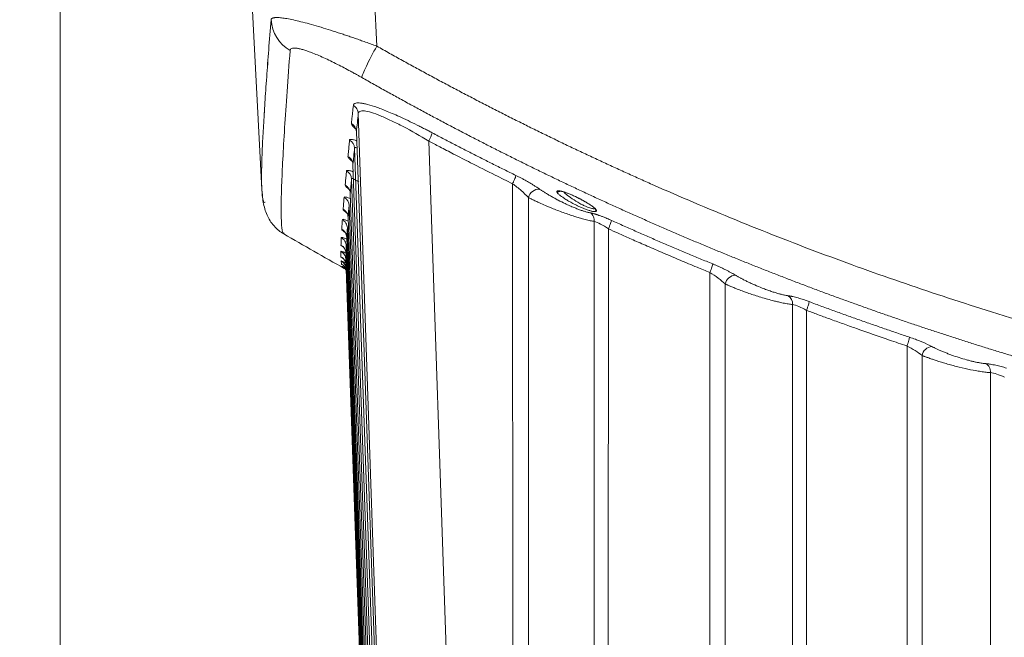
# Model space of a CAD drawing. Header units: millimetres. Extents: x 0 to 594, y 0 to 420.
# Tile 4 of 76: x 57 to 87, y 42 to 61. Entities that reach past the tile are written whole.
import ezdxf

# ---------------------------------------------------------------- set-up
doc = ezdxf.new("R2010")
doc.units = ezdxf.units.MM
doc.styles.add('SLDTEXTSTYLE1', font='TXT', dxfattribs={"width": 0.605})
doc.dimstyles.new('SLDDIMSTYLE0', dxfattribs={"dimtxt": 2.568319, "dimasz": 3.3, "dimexe": 0, "dimexo": 0.0625, "dimgap": 0.64208, "dimtad": 1, "dimdec": 1, "dimlfac": 5, "dimrnd": 1e-09, "dimzin": 12, "dimdsep": 46, "dimtxsty": 'SLDTEXTSTYLE1', "dimsah": 1, "dimcen": 0.09, "dimadec": 0, "dimazin": 3, "dimtfac": 1, "dimtdec": 1, "dimtofl": 0, "dimtmove": 0, "dimatfit": 3, "dimfxl": 1, "dimfrac": 2, "dimtolj": 1, "dimtzin": 12, "dimarcsym": 0})
doc.dimstyles.new('SLDDIMSTYLE1', dxfattribs={"dimtxt": 2.568319, "dimasz": 3.3, "dimexe": 0, "dimexo": 0.0625, "dimgap": 0.64208, "dimtad": 1, "dimdec": 0, "dimlfac": 5, "dimrnd": 1e-09, "dimzin": 12, "dimdsep": 46, "dimtxsty": 'SLDTEXTSTYLE1', "dimsah": 1, "dimcen": 0.09, "dimadec": 0, "dimazin": 3, "dimtfac": 1, "dimtdec": 1, "dimtofl": 0, "dimtmove": 0, "dimatfit": 3, "dimfxl": 1, "dimfrac": 2, "dimtolj": 1, "dimtzin": 12, "dimarcsym": 0})

# ---------------------------------------------------------------- blocks, each defined once
blk = doc.blocks.new('_D_17')
at = {"color": 7, "linetype": 'Continuous', "lineweight": 0}
for p, q in [((166.907, 189.054), (47.47, 189.054)), ((48.47, 189.054), (48.47, 23.662)), ((43.938, 110.523), (43.938, 111.111)), ((43.938, 111.111), (47.882, 111.111)), ((47.882, 111.111), (47.882, 110.523)), ((43.938, 102.193), (43.938, 101.605)), ((47.882, 101.605), (47.882, 102.193)), ((43.938, 101.605), (47.882, 101.605)), ((104.307, 23.662), (47.47, 23.662))]:
    blk.add_line(p, q, dxfattribs=at)
for points in [[(48.47, 189.054), (47.97, 185.754), (48.97, 185.754)], [(48.47, 23.662), (48.97, 26.962), (47.97, 26.962)]]:
    blk.add_solid(points, dxfattribs=at)
at = {"color": 7, "linetype": 'Continuous', "lineweight": 0, "char_height": 2.6458, "attachment_point": 1, "rotation": 90, "style": 'SLDTEXTSTYLE1'}
for s, insert in [('33,5', (44.471, 102.928)), ('850', (39.939, 103.418))]:
    blk.add_mtext(s, dxfattribs=dict(at, insert=insert))
blk = doc.blocks.new('_D_18')
at = {"color": 7, "linetype": 'Continuous', "lineweight": 0}
for p, q in [((270.952, 79.31), (270.952, 14.901)), ((58.606, 76.408), (58.606, 14.901)), ((160.614, 20.433), (160.026, 20.433)), ((160.026, 20.433), (160.026, 16.489)), ((168.944, 20.433), (169.532, 20.433)), ((169.532, 20.433), (169.532, 16.489)), ((160.026, 16.489), (160.614, 16.489)), ((169.532, 16.489), (168.944, 16.489)), ((58.606, 15.901), (270.952, 15.901))]:
    blk.add_line(p, q, dxfattribs=at)
for points in [[(58.606, 15.901), (61.906, 15.401), (61.906, 16.401)], [(270.952, 15.901), (267.652, 16.401), (267.652, 15.401)]]:
    blk.add_solid(points, dxfattribs=at)
at = {"color": 7, "linetype": 'Continuous', "lineweight": 0, "char_height": 2.6458, "attachment_point": 1, "style": 'SLDTEXTSTYLE1'}
for s, insert in [('1062', (160.859, 24.432)), ('41,8', (161.349, 19.899))]:
    blk.add_mtext(s, dxfattribs=dict(at, insert=insert))

msp = doc.modelspace()

# ---------------------------------------------------------------- linework, layer by layer
at = {"color": 7, "linetype": 'Continuous', "lineweight": 15}
for p, q in [((68.209, 59.747), (67.141, 80.462)), ((63.728, 74.335), (64.721, 55.391)), ((63.728, 74.335), (64.721, 55.391)), ((67.647, 57.699), (68.661, 27.983)), ((67.588, 57.16), (68.608, 27.976)), ((68.608, 27.983), (67.589, 57.152)), ((69.785, 56.867), (70.775, 27.983)), ((68.537, 27.983), (67.536, 56.652)), ((67.485, 56.152), (68.469, 27.983)), ((68.411, 27.983), (67.442, 55.714)), ((72.333, 27.983), (72.327, 55.57)), ((67.402, 55.284), (68.355, 27.983)), ((72.809, 27.988), (72.805, 55.154)), ((68.309, 27.983), (67.369, 54.909)), ((74.814, 54.837), (74.798, 54.822)), ((67.339, 54.546), (68.267, 27.983)), ((74.805, 54.425), (74.802, 27.991)), ((68.233, 27.983), (67.316, 54.233)), ((75.232, 54.201), (75.228, 27.983)), ((67.297, 53.938), (68.204, 27.983)), ((68.182, 27.983), (67.284, 53.687)), ((67.263, 53.177), (67.275, 53.127)), ((67.273, 53.268), (67.265, 53.317)), ((67.267, 53.32), (67.277, 53.268)), ((67.273, 53.268), (67.278, 53.267)), ((68.156, 27.983), (67.273, 53.268)), ((67.276, 53.457), (68.166, 27.983)), ((67.29, 52.908), (67.269, 52.956)), ((67.272, 53.045), (67.279, 53.012)), ((67.275, 53.103), (67.275, 53.13)), ((67.275, 53.103), (68.153, 27.983)), ((78.313, 27.983), (78.309, 52.876)), ((78.777, 27.988), (78.774, 52.529)), ((80.818, 51.903), (80.816, 27.99)), ((81.242, 51.726), (81.239, 27.983)), ((84.294, 27.983), (84.291, 50.645)), ((84.747, 27.988), (84.745, 50.359)), ((86.824, 49.836), (86.821, 27.99))]:
    msp.add_line(p, q, dxfattribs=at)
at = {"color": 8, "linetype": 'Continuous', "lineweight": 15}
for p, q in [((67.129, 53.227), (67.149, 53.222)), ((67.275, 53.13), (67.273, 53.268)), ((67.159, 53.061), (67.166, 53.058)), ((67.22, 52.997), (67.182, 53.025))]:
    msp.add_line(p, q, dxfattribs=at)
at = {"color": 7, "linetype": 'Continuous', "lineweight": 15}
for centre, radius, start, end in [((66.177, 60.623), 1.177, 183.5456, 239.4086), ((67.293, 57.139), 0.296, 2.4519, 60.7215), ((67.24, 56.639), 0.296, 2.3941, 60.7427), ((67.145, 55.702), 0.297, 2.2872, 60.7833), ((73.142, 55.06), 0.35, 90.1836, 164.4077), ((67.071, 54.897), 0.298, 2.1971, 60.8196), ((115.707, 140.462), 100, 239.78634, 240.99778), ((66.977, 53.446), 0.299, 2.0444, 60.8971), ((79.109, 52.45), 0.345, 93.1317, 166.6354), ((80.528, 51.928), 0.291, 355.1158, 56.728), ((85.078, 50.293), 0.339, 95.9325, 168.796)]:
    msp.add_arc(centre, radius, start, end, dxfattribs=at)
at = {"color": 8, "linetype": 'Continuous', "lineweight": 15}
for points, knots in [([(64.72, 55.418), (64.717, 55.519), (64.711, 55.725), (64.718, 56.165), (64.737, 56.698), (64.77, 57.316), (64.813, 58.015), (64.866, 58.784), (64.928, 59.622), (64.977, 60.24), (65.002, 60.55)], [0, 0, 0, 0, 0.126145, 0.258912, 0.389026, 0.518369, 0.642189, 0.765368, 0.882219, 1, 1, 1, 1]), ([(65.397, 54.066), (65.381, 54.075), (65.34, 54.096), (65.312, 54.375), (65.303, 54.847), (65.319, 55.485), (65.354, 56.284), (65.41, 57.241), (65.482, 58.332), (65.546, 59.186), (65.578, 59.609)], [0, 0, 0, 0, 0.09496, 0.241243, 0.373303, 0.503106, 0.630664, 0.755991, 0.879099, 1, 1, 1, 1]), ([(67.569, 57.233), (67.547, 57.253), (67.493, 57.3), (67.446, 57.358), (67.441, 57.385), (67.438, 57.397)], [0, 0, 0, 0, 0.26684, 0.651725, 1, 1, 1, 1]), ([(67.385, 56.898), (67.39, 56.906), (67.4, 56.923), (67.472, 56.915), (67.543, 56.896), (67.594, 56.876), (67.598, 56.874)], [0, 0, 0, 0, 0.305455, 0.635791, 0.972053, 1, 1, 1, 1]), ([(67.536, 56.652), (67.54, 56.66), (67.547, 56.675), (67.577, 56.674), (67.603, 56.662), (67.606, 56.66)], [0, 0, 0, 0, 0.472092, 0.939115, 1, 1, 1, 1]), ([(67.494, 56.221), (67.461, 56.249), (67.396, 56.303), (67.342, 56.364), (67.336, 56.388), (67.333, 56.399)], [0, 0, 0, 0, 0.352326, 0.692558, 1, 1, 1, 1]), ([(67.29, 55.962), (67.294, 55.968), (67.303, 55.982), (67.369, 55.973), (67.436, 55.954), (67.488, 55.932), (67.493, 55.93)], [0, 0, 0, 0, 0.291391, 0.61576, 0.962812, 1, 1, 1, 1]), ([(67.406, 55.375), (67.383, 55.391), (67.318, 55.439), (67.264, 55.494), (67.255, 55.519), (67.25, 55.532)], [0, 0, 0, 0, 0.20707, 0.60511, 1, 1, 1, 1]), ([(73.671, 55.331), (73.687, 55.323), (73.708, 55.319), (73.752, 55.325), (73.774, 55.337), (73.789, 55.354)], [0, 0, 0, 0, 0.5, 0.5, 1, 1, 1, 1]), ([(74.798, 54.822), (74.796, 54.819), (74.79, 54.81), (74.753, 54.813), (74.7, 54.823), (74.626, 54.848), (74.533, 54.887), (74.425, 54.94), (74.268, 55.027), (74.088, 55.144), (73.941, 55.257), (73.895, 55.307), (73.881, 55.322)], [0, 0, 0, 0, 0.044644, 0.112775, 0.181741, 0.261473, 0.346853, 0.43771, 0.542023, 0.744251, 0.92118, 1, 1, 1, 1]), ([(67.216, 55.157), (67.22, 55.163), (67.229, 55.174), (67.294, 55.16), (67.357, 55.141), (67.405, 55.12), (67.408, 55.119)], [0, 0, 0, 0, 0.302424, 0.632579, 0.982464, 1, 1, 1, 1]), ([(67.338, 54.652), (67.309, 54.674), (67.249, 54.719), (67.196, 54.769), (67.19, 54.787), (67.187, 54.795)], [0, 0, 0, 0, 0.316343, 0.673402, 1, 1, 1, 1]), ([(67.163, 54.483), (67.168, 54.487), (67.177, 54.496), (67.239, 54.48), (67.309, 54.451), (67.343, 54.438)], [0, 0, 0, 0, 0.327254, 0.675412, 1, 1, 1, 1]), ([(67.291, 54.06), (67.267, 54.077), (67.21, 54.118), (67.155, 54.164), (67.148, 54.18), (67.144, 54.188)], [0, 0, 0, 0, 0.271267, 0.648869, 1, 1, 1, 1]), ([(67.131, 53.937), (67.135, 53.94), (67.144, 53.946), (67.203, 53.927), (67.269, 53.899), (67.299, 53.886)], [0, 0, 0, 0, 0.337999, 0.697669, 1, 1, 1, 1]), ([(67.119, 53.519), (67.122, 53.521), (67.127, 53.525), (67.169, 53.508), (67.185, 53.501)], [0, 0, 0, 0, 0.6327654, 1, 1, 1, 1]), ([(67.265, 53.317), (67.264, 53.325), (67.259, 53.36), (67.231, 53.415), (67.184, 53.477), (67.141, 53.505), (67.119, 53.519)], [0, 0, 0, 0, 0.1002542, 0.4034955, 0.7067234, 1, 1, 1, 1]), ([(67.197, 53.642), (67.177, 53.656), (67.132, 53.689), (67.126, 53.701), (67.122, 53.708)], [0, 0, 0, 0, 0.450158, 1, 1, 1, 1]), ([(67.195, 53.297), (67.176, 53.31), (67.131, 53.34), (67.125, 53.349), (67.122, 53.354)], [0, 0, 0, 0, 0.4300399, 1, 1, 1, 1]), ([(67.272, 53.041), (67.271, 53.044), (67.267, 53.073), (67.24, 53.123), (67.193, 53.185), (67.15, 53.213), (67.129, 53.227)], [0, 0, 0, 0, 0.036794, 0.36141, 0.686034, 1, 1, 1, 1]), ([(67.172, 53.104), (67.17, 53.106), (67.144, 53.122), (67.143, 53.124), (67.141, 53.127)], [0, 0, 0, 0, 0.084067, 1, 1, 1, 1]), ([(67.283, 52.947), (67.283, 52.95), (67.278, 52.978), (67.251, 53.024), (67.205, 53.085), (67.163, 53.112), (67.141, 53.127)], [0, 0, 0, 0, 0.035177, 0.360505, 0.668522, 1, 1, 1, 1]), ([(84.668, 50.799), (84.702, 50.786), (84.843, 50.731), (84.956, 50.674), (85.043, 50.63)], [0, 0, 0, 0, 0.23757, 1, 1, 1, 1])]:
    msp.add_open_spline(points, degree=3, knots=knots, dxfattribs=at)
at = {"color": 7, "linetype": 'Continuous', "lineweight": 15}
for points, knots in [([(64.795, 57.704), (64.801, 57.812), (64.822, 58.144), (64.867, 58.787), (64.928, 59.621), (64.977, 60.239), (65.002, 60.55)], [0, 0, 0, 0, 0.141025, 0.436733, 0.717252, 1, 1, 1, 1]), ([(65.002, 60.55), (65.003, 60.553), (65.004, 60.56), (65.009, 60.569), (65.016, 60.577), (65.025, 60.585), (65.035, 60.591), (65.048, 60.597), (65.063, 60.602), (65.079, 60.606), (65.098, 60.609), (65.118, 60.612), (65.14, 60.613), (65.164, 60.614), (65.19, 60.614), (65.248, 60.612), (65.352, 60.603), (65.524, 60.575), (65.729, 60.532), (65.964, 60.475), (66.228, 60.404), (66.509, 60.322), (66.808, 60.23), (67.058, 60.149), (67.259, 60.082), (67.404, 60.033), (67.554, 59.981), (67.71, 59.926), (67.872, 59.869), (68.038, 59.809), (68.151, 59.768), (68.209, 59.747)], [0, 0, 0, 0, 0.016227, 0.032403, 0.048529, 0.064609, 0.080643, 0.096635, 0.112584, 0.128495, 0.144368, 0.160205, 0.17601, 0.191783, 0.207526, 0.223242, 0.290505, 0.358396, 0.427068, 0.496671, 0.566064, 0.637572, 0.703987, 0.773027, 0.802942, 0.833687, 0.865266, 0.897683, 0.930943, 0.965047, 1, 1, 1, 1]), ([(68.209, 59.747), (68.151, 59.644), (68.093, 59.537), (67.984, 59.329), (67.934, 59.228), (67.85, 59.051), (67.816, 58.975), (67.77, 58.859), (67.758, 58.818), (67.755, 58.793)], [0, 0, 0, 0, 0.25, 0.25, 0.5, 0.5, 0.75, 0.75, 1, 1, 1, 1]), ([(68.209, 59.747), (68.338, 59.674), (68.597, 59.528), (68.987, 59.311), (69.377, 59.096), (69.769, 58.883), (70.161, 58.672), (70.555, 58.463), (70.949, 58.256), (71.344, 58.05), (71.74, 57.846), (72.137, 57.644), (72.535, 57.444), (72.933, 57.246), (73.333, 57.05), (73.734, 56.856), (74.135, 56.663), (74.538, 56.473), (74.941, 56.284), (75.345, 56.097), (75.751, 55.912), (76.157, 55.729), (77.266, 55.235), (79.09, 54.459), (81.65, 53.455), (84.238, 52.525), (86.995, 51.623), (89.92, 50.763), (93.134, 49.933), (96.5, 49.189), (99.703, 48.606), (102.608, 48.171), (105.195, 47.854), (108.262, 47.561), (111.816, 47.344), (115.86, 47.267), (119.901, 47.357), (123.875, 47.611), (127.791, 48.024), (131.527, 48.569), (135.13, 49.233), (138.468, 49.978), (141.656, 50.808), (144.558, 51.666), (147.293, 52.565), (149.861, 53.492), (152.402, 54.491), (154.336, 55.316), (155.68, 55.919), (156.448, 56.271), (157.212, 56.63), (157.973, 56.996), (158.73, 57.369), (159.485, 57.748), (160.236, 58.134), (160.983, 58.527), (161.728, 58.927), (162.469, 59.333), (162.96, 59.609), (163.206, 59.747)], [0, 0, 0, 0, 0.0045, 0.008998, 0.013496, 0.017992, 0.022487, 0.026981, 0.031475, 0.035967, 0.040459, 0.044951, 0.049442, 0.053933, 0.058424, 0.062914, 0.067404, 0.071895, 0.076386, 0.080877, 0.085368, 0.08986, 0.094352, 0.12209, 0.149799, 0.177501, 0.205219, 0.237439, 0.269618, 0.305467, 0.341518, 0.367901, 0.394117, 0.420187, 0.460857, 0.501557, 0.542184, 0.582791, 0.621719, 0.660979, 0.696744, 0.732317, 0.764249, 0.796222, 0.823739, 0.851241, 0.878751, 0.90629, 0.914807, 0.923322, 0.931837, 0.940351, 0.948866, 0.957382, 0.965899, 0.974419, 0.982942, 0.991469, 1, 1, 1, 1]), ([(65.578, 59.609), (65.578, 59.612), (65.579, 59.618), (65.582, 59.631), (65.591, 59.652), (65.619, 59.675), (65.678, 59.689), (65.747, 59.687), (65.811, 59.677), (65.874, 59.665), (65.964, 59.642), (66.067, 59.609), (66.157, 59.577), (66.316, 59.518), (66.593, 59.4), (66.935, 59.234), (67.21, 59.092), (67.383, 58.999), (67.508, 58.931), (67.596, 58.883), (67.672, 58.84), (67.727, 58.809), (67.755, 58.793)], [0, 0, 0, 0, 0.009915, 0.027103, 0.055331, 0.115968, 0.182197, 0.252816, 0.280273, 0.308203, 0.365327, 0.42384, 0.453514, 0.483404, 0.621984, 0.762174, 0.828215, 0.890551, 0.927732, 0.947738, 0.973855, 1, 1, 1, 1]), ([(67.755, 58.793), (67.878, 58.724), (68.124, 58.584), (68.494, 58.378), (68.865, 58.173), (69.236, 57.97), (69.607, 57.769), (69.978, 57.57), (70.35, 57.373), (70.722, 57.177), (71.094, 56.984), (71.467, 56.793), (71.84, 56.604), (72.213, 56.416), (72.586, 56.231), (72.959, 56.047), (73.333, 55.865), (73.706, 55.685), (74.08, 55.508), (74.454, 55.331), (74.829, 55.157), (75.203, 54.985), (75.577, 54.815), (75.952, 54.646), (76.327, 54.48), (76.702, 54.315), (77.076, 54.152), (77.451, 53.991), (77.826, 53.831), (78.201, 53.674), (78.577, 53.518), (78.952, 53.365), (79.327, 53.213), (79.702, 53.063), (80.077, 52.914), (80.452, 52.768), (80.828, 52.623), (81.203, 52.48), (81.578, 52.339), (81.953, 52.2), (82.328, 52.062), (82.703, 51.927), (83.078, 51.793), (83.453, 51.66), (83.827, 51.53), (84.202, 51.401), (84.577, 51.274), (84.951, 51.149), (85.325, 51.026), (85.699, 50.904), (86.073, 50.784), (86.447, 50.665), (86.821, 50.549), (87.194, 50.434), (87.568, 50.321), (87.941, 50.209), (88.314, 50.099), (88.686, 49.991), (89.059, 49.884), (89.431, 49.78), (89.803, 49.676), (90.175, 49.575), (90.547, 49.475), (90.918, 49.377), (91.289, 49.28), (91.66, 49.185), (92.031, 49.092), (92.401, 49), (92.771, 48.91), (93.14, 48.821), (93.51, 48.734), (93.879, 48.649), (94.247, 48.565), (94.616, 48.483), (94.984, 48.402), (95.352, 48.323), (95.719, 48.246), (96.086, 48.17), (96.452, 48.095), (96.819, 48.022), (97.185, 47.951), (97.55, 47.881), (97.915, 47.813), (98.28, 47.746), (98.644, 47.681), (99.008, 47.617), (99.371, 47.555), (99.734, 47.494), (100.097, 47.434), (100.459, 47.377), (100.821, 47.32), (101.182, 47.265), (101.543, 47.212), (101.903, 47.16), (102.263, 47.109), (102.622, 47.06), (102.981, 47.012), (103.339, 46.966), (103.697, 46.921), (104.054, 46.877), (104.411, 46.835), (104.767, 46.794), (105.123, 46.755), (105.478, 46.717), (105.833, 46.68), (106.187, 46.645), (106.541, 46.611), (106.894, 46.578), (107.247, 46.547), (107.599, 46.517), (107.95, 46.488), (108.301, 46.461), (108.651, 46.435), (109.001, 46.411), (109.35, 46.387), (109.698, 46.365), (110.046, 46.344), (110.393, 46.325), (110.74, 46.307), (111.086, 46.29), (111.431, 46.274), (111.776, 46.259), (112.12, 46.246), (112.464, 46.234), (112.807, 46.223), (113.149, 46.214), (113.491, 46.205), (113.832, 46.198), (114.172, 46.192), (114.511, 46.188), (114.85, 46.184), (115.189, 46.182), (115.526, 46.18), (115.975, 46.18), (116.535, 46.183), (117.208, 46.191), (117.883, 46.204), (118.562, 46.221), (119.243, 46.244), (119.926, 46.271), (120.612, 46.303), (121.3, 46.34), (121.991, 46.382), (122.684, 46.429), (123.379, 46.481), (124.077, 46.538), (124.777, 46.601), (125.479, 46.669), (126.183, 46.742), (126.89, 46.821), (127.598, 46.905), (128.309, 46.995), (129.021, 47.09), (129.736, 47.191), (130.452, 47.298), (131.17, 47.41), (131.89, 47.528), (132.612, 47.652), (133.335, 47.782), (134.06, 47.918), (134.786, 48.059), (135.514, 48.207), (136.244, 48.361), (136.975, 48.521), (137.707, 48.688), (138.44, 48.86), (139.175, 49.039), (139.911, 49.224), (140.648, 49.416), (141.386, 49.614), (142.125, 49.818), (142.865, 50.03), (143.606, 50.247), (144.347, 50.472), (145.089, 50.703), (145.832, 50.941), (146.576, 51.186), (147.32, 51.437), (148.064, 51.695), (148.809, 51.961), (149.554, 52.233), (150.299, 52.513), (151.045, 52.799), (151.79, 53.093), (152.535, 53.393), (153.281, 53.701), (154.026, 54.017), (154.771, 54.339), (155.516, 54.669), (156.26, 55.006), (157.004, 55.351), (157.747, 55.703), (158.489, 56.063), (159.231, 56.43), (159.972, 56.804), (160.712, 57.187), (161.451, 57.577), (162.189, 57.974), (162.926, 58.379), (163.415, 58.655), (163.66, 58.793)], [0, 0, 0, 0, 0.004243, 0.00848, 0.01271, 0.016933, 0.021149, 0.025359, 0.029562, 0.033758, 0.037947, 0.042129, 0.046305, 0.050474, 0.054636, 0.058791, 0.062939, 0.067081, 0.071216, 0.075344, 0.079465, 0.08358, 0.087687, 0.091788, 0.095882, 0.09997, 0.10405, 0.108124, 0.112191, 0.116252, 0.120305, 0.124352, 0.128392, 0.132425, 0.136452, 0.140471, 0.144484, 0.14849, 0.15249, 0.156482, 0.160468, 0.164447, 0.168419, 0.172385, 0.176343, 0.180295, 0.18424, 0.188179, 0.19211, 0.196035, 0.199953, 0.203865, 0.207769, 0.211667, 0.215558, 0.219442, 0.22332, 0.22719, 0.231054, 0.234911, 0.238762, 0.242605, 0.246442, 0.250272, 0.254095, 0.257912, 0.261722, 0.265525, 0.269321, 0.27311, 0.276893, 0.280669, 0.284438, 0.288201, 0.291956, 0.295705, 0.299447, 0.303182, 0.306911, 0.310633, 0.314348, 0.318056, 0.321758, 0.325452, 0.32914, 0.332821, 0.336496, 0.340164, 0.343824, 0.347479, 0.351126, 0.354767, 0.3584, 0.362027, 0.365648, 0.369261, 0.372868, 0.376468, 0.380061, 0.383648, 0.387227, 0.3908, 0.394366, 0.397926, 0.401478, 0.405024, 0.408563, 0.412095, 0.415621, 0.419139, 0.422651, 0.426156, 0.429655, 0.433146, 0.436631, 0.440109, 0.443581, 0.447045, 0.450503, 0.453954, 0.457398, 0.460835, 0.464266, 0.46769, 0.471107, 0.474517, 0.477921, 0.481317, 0.484707, 0.488091, 0.491467, 0.494837, 0.498199, 0.501556, 0.508233, 0.514937, 0.521668, 0.528426, 0.535212, 0.542024, 0.548862, 0.555728, 0.562621, 0.569541, 0.576488, 0.583461, 0.590462, 0.597489, 0.604543, 0.611625, 0.618733, 0.625868, 0.63303, 0.640219, 0.647435, 0.654678, 0.661947, 0.669244, 0.676567, 0.683918, 0.691295, 0.698699, 0.70613, 0.713588, 0.721073, 0.728584, 0.736123, 0.743689, 0.751281, 0.7589, 0.766547, 0.77422, 0.78192, 0.789647, 0.797401, 0.805181, 0.812989, 0.820824, 0.828685, 0.836574, 0.844489, 0.852431, 0.860401, 0.868397, 0.87642, 0.88447, 0.892547, 0.900651, 0.908782, 0.916939, 0.925124, 0.933335, 0.941574, 0.94984, 0.958132, 0.966452, 0.974799, 0.983172, 0.991573, 1, 1, 1, 1]), ([(67.438, 57.397), (67.443, 57.442), (67.452, 57.531), (67.467, 57.667), (67.482, 57.804), (67.492, 57.897), (67.497, 57.944)], [0, 0, 0, 0, 0.251098, 0.501464, 0.751098, 1, 1, 1, 1]), ([(67.497, 57.944), (67.498, 57.948), (67.499, 57.956), (67.503, 57.967), (67.509, 57.977), (67.516, 57.987), (67.525, 57.995), (67.535, 58.002), (67.557, 58.013), (67.597, 58.023), (67.668, 58.025), (67.758, 58.016), (67.903, 57.987), (68.133, 57.919), (68.418, 57.813), (68.678, 57.704), (68.904, 57.604), (69.155, 57.487), (69.374, 57.38), (69.542, 57.296), (69.657, 57.237), (69.773, 57.177), (69.851, 57.136), (69.891, 57.115)], [0, 0, 0, 0, 0.016977, 0.033846, 0.050621, 0.067315, 0.083942, 0.100517, 0.117053, 0.17249, 0.227951, 0.284711, 0.341452, 0.457501, 0.579742, 0.644664, 0.711135, 0.789619, 0.86881, 0.90111, 0.933706, 0.966652, 1, 1, 1, 1]), ([(67.648, 57.699), (67.646, 57.747), (67.632, 57.797), (67.578, 57.884), (67.539, 57.92), (67.497, 57.944)], [0, 0, 0, 0, 0.5, 0.5, 1, 1, 1, 1]), ([(67.648, 57.699), (67.651, 57.731), (67.668, 57.754), (67.729, 57.781), (67.774, 57.785), (67.949, 57.766), (68.119, 57.714), (68.425, 57.589), (68.535, 57.539), (68.766, 57.429), (68.887, 57.368), (69.261, 57.172), (69.523, 57.023), (69.785, 56.867)], [0, 0, 0, 0, 0.125, 0.125, 0.25, 0.25, 0.5, 0.5, 0.625, 0.625, 0.75, 0.75, 1, 1, 1, 1]), ([(69.785, 56.867), (69.801, 56.898), (69.816, 56.928), (69.841, 56.982), (69.852, 57.006), (69.869, 57.046), (69.877, 57.065), (69.887, 57.096), (69.89, 57.108), (69.891, 57.115)], [0, 0, 0, 0, 0.25, 0.25, 0.5, 0.5, 0.75, 0.75, 1, 1, 1, 1]), ([(69.891, 57.115), (70.012, 57.051), (70.255, 56.923), (70.619, 56.734), (70.982, 56.547), (71.344, 56.363), (71.706, 56.18), (72.067, 56), (72.308, 55.882), (72.428, 55.822)], [0, 0, 0, 0, 0.144727, 0.28883, 0.43231, 0.575167, 0.717401, 0.859012, 1, 1, 1, 1]), ([(67.333, 56.399), (67.338, 56.439), (67.346, 56.52), (67.358, 56.644), (67.371, 56.77), (67.38, 56.855), (67.385, 56.898)], [0, 0, 0, 0, 0.251016, 0.501354, 0.751016, 1, 1, 1, 1]), ([(69.785, 56.867), (69.895, 56.809), (70.146, 56.676), (70.568, 56.457), (71.129, 56.169), (71.725, 55.868), (72.152, 55.657), (72.328, 55.57)], [0, 0, 0, 0, 0.131477, 0.298224, 0.500245, 0.793808, 1, 1, 1, 1]), ([(67.485, 56.152), (67.483, 56.207), (67.465, 56.258), (67.426, 56.32), (67.411, 56.337), (67.377, 56.371), (67.356, 56.386), (67.333, 56.399)], [0, 0, 0, 0, 0.5, 0.5, 0.75, 0.75, 1, 1, 1, 1]), ([(67.25, 55.532), (67.253, 55.567), (67.259, 55.636), (67.269, 55.743), (67.28, 55.851), (67.287, 55.925), (67.29, 55.962)], [0, 0, 0, 0, 0.250855, 0.50114, 0.750855, 1, 1, 1, 1]), ([(67.442, 55.714), (67.443, 55.724), (67.448, 55.729), (67.469, 55.73), (67.484, 55.727), (67.543, 55.703), (67.599, 55.67), (67.663, 55.626)], [0, 0, 0, 0, 0.25, 0.25, 0.5, 0.5, 1, 1, 1, 1]), ([(72.328, 55.57), (72.343, 55.602), (72.357, 55.632), (72.381, 55.687), (72.391, 55.711), (72.408, 55.752), (72.415, 55.771), (72.425, 55.803), (72.428, 55.815), (72.428, 55.822)], [0, 0, 0, 0, 0.25, 0.25, 0.5, 0.5, 0.75, 0.75, 1, 1, 1, 1]), ([(72.328, 55.57), (72.416, 55.505), (72.504, 55.435), (72.666, 55.293), (72.741, 55.221), (72.805, 55.154)], [0, 0, 0, 0, 0.5, 0.5, 1, 1, 1, 1]), ([(72.428, 55.822), (72.442, 55.816), (72.469, 55.802), (72.511, 55.781), (72.553, 55.759), (72.594, 55.738), (72.655, 55.705), (72.735, 55.662), (72.83, 55.607), (72.921, 55.553), (73.002, 55.503), (73.076, 55.455), (73.12, 55.425), (73.141, 55.41)], [0, 0, 0, 0, 0.052821, 0.105706, 0.158752, 0.212056, 0.265713, 0.395174, 0.524802, 0.651128, 0.777878, 0.889124, 1, 1, 1, 1]), ([(64.721, 55.418), (64.724, 55.351), (64.732, 55.215), (64.76, 55.013), (64.806, 54.815), (64.872, 54.63), (64.961, 54.457), (65.079, 54.298), (65.209, 54.163), (65.332, 54.083), (65.384, 54.049)], [0, 0, 0, 0, 0.161147, 0.328856, 0.480949, 0.617442, 0.738356, 0.843719, 0.933565, 1, 1, 1, 1]), ([(64.82, 55.015), (64.819, 55.014), (64.788, 54.97), (64.752, 55.065), (64.732, 55.284), (64.722, 55.391)], [0, 0, 0, 0, 0.005883, 0.513132, 1, 1, 1, 1]), ([(67.402, 55.284), (67.4, 55.339), (67.382, 55.391), (67.342, 55.453), (67.328, 55.47), (67.293, 55.504), (67.273, 55.519), (67.25, 55.532)], [0, 0, 0, 0, 0.5, 0.5, 0.75, 0.75, 1, 1, 1, 1]), ([(73.141, 55.41), (73.152, 55.403), (73.173, 55.388), (73.206, 55.366), (73.24, 55.344), (73.275, 55.321), (73.329, 55.287), (73.404, 55.241), (73.503, 55.184), (73.605, 55.128), (73.744, 55.054), (73.897, 54.978), (74.059, 54.903), (74.188, 54.848), (74.306, 54.802), (74.393, 54.769), (74.458, 54.747), (74.505, 54.732), (74.554, 54.718), (74.601, 54.705), (74.646, 54.694), (74.673, 54.688), (74.687, 54.685)], [0, 0, 0, 0, 0.02543, 0.050799, 0.076141, 0.101495, 0.126897, 0.189813, 0.252979, 0.315663, 0.378116, 0.50209, 0.582165, 0.659201, 0.72756, 0.79467, 0.82516, 0.855433, 0.891902, 0.928026, 0.963995, 1, 1, 1, 1]), ([(73.671, 55.331), (73.671, 55.333), (73.671, 55.336), (73.673, 55.342), (73.676, 55.346), (73.682, 55.351), (73.694, 55.355), (73.719, 55.358), (73.763, 55.354), (73.833, 55.338), (73.92, 55.311), (74.016, 55.276), (74.121, 55.232), (74.228, 55.184), (74.339, 55.129), (74.456, 55.068), (74.575, 54.999), (74.668, 54.941), (74.731, 54.897), (74.771, 54.867), (74.804, 54.839), (74.83, 54.815), (74.85, 54.793), (74.863, 54.775), (74.871, 54.76), (74.871, 54.752), (74.872, 54.748)], [0, 0, 0, 0, 0.01477, 0.029396, 0.043919, 0.058383, 0.087793, 0.117091, 0.172511, 0.232191, 0.285193, 0.346279, 0.404201, 0.462532, 0.522382, 0.587903, 0.661454, 0.738913, 0.779413, 0.811864, 0.847417, 0.882736, 0.913764, 0.944465, 0.972303, 1, 1, 1, 1]), ([(74.872, 54.748), (74.872, 54.746), (74.871, 54.742), (74.868, 54.737), (74.864, 54.733), (74.858, 54.729), (74.851, 54.726), (74.839, 54.724), (74.822, 54.723), (74.798, 54.725), (74.769, 54.729), (74.721, 54.738), (74.646, 54.759), (74.534, 54.799), (74.404, 54.852), (74.262, 54.917), (74.123, 54.989), (73.996, 55.061), (73.89, 55.127), (73.813, 55.181), (73.761, 55.221), (73.727, 55.251), (73.702, 55.276), (73.684, 55.297), (73.673, 55.316), (73.671, 55.326), (73.671, 55.331)], [0, 0, 0, 0, 0.016177, 0.032199, 0.048121, 0.063997, 0.079883, 0.095835, 0.123126, 0.150552, 0.178386, 0.206443, 0.269858, 0.337831, 0.41183, 0.490184, 0.570137, 0.647043, 0.718564, 0.78437, 0.827969, 0.864467, 0.900513, 0.934158, 0.967182, 1, 1, 1, 1]), ([(73.797, 55.349), (73.798, 55.348), (73.801, 55.344), (73.829, 55.338), (73.893, 55.32), (74.023, 55.272), (74.154, 55.217), (74.225, 55.182), (74.233, 55.178)], [0, 0, 0, 0, 0.066232, 0.143329, 0.302446, 0.625577, 0.953557, 1, 1, 1, 1]), ([(67.187, 54.795), (67.189, 54.825), (67.193, 54.883), (67.201, 54.972), (67.208, 55.064), (67.214, 55.126), (67.216, 55.157)], [0, 0, 0, 0, 0.250746, 0.500995, 0.750746, 1, 1, 1, 1]), ([(72.805, 55.154), (72.815, 55.148), (72.837, 55.137), (72.87, 55.12), (72.903, 55.103), (72.937, 55.086), (72.998, 55.057), (73.081, 55.018), (73.212, 54.958), (73.341, 54.902), (73.493, 54.839), (73.644, 54.778), (73.822, 54.711), (73.999, 54.648), (74.165, 54.592), (74.315, 54.545), (74.437, 54.51), (74.534, 54.483), (74.612, 54.464), (74.683, 54.448), (74.748, 54.435), (74.786, 54.428), (74.805, 54.425)], [0, 0, 0, 0, 0.0196699, 0.0391163, 0.0583468, 0.0773594, 0.0961502, 0.1587195, 0.2074923, 0.2929522, 0.3414152, 0.4180511, 0.4971217, 0.578595, 0.6539142, 0.7239911, 0.790426, 0.8343625, 0.8772948, 0.9192567, 0.9601726, 1, 1, 1, 1]), ([(74.233, 55.178), (74.281, 55.155), (74.373, 55.111), (74.482, 55.051), (74.571, 54.998), (74.619, 54.969), (74.641, 54.956), (74.641, 54.956)], [0, 0, 0, 0, 0.311159, 0.605227, 0.750583, 0.998978, 1, 1, 1, 1]), ([(67.339, 54.546), (67.337, 54.601), (67.319, 54.654), (67.28, 54.715), (67.266, 54.733), (67.23, 54.767), (67.21, 54.783), (67.187, 54.795)], [0, 0, 0, 0, 0.5, 0.5, 0.75, 0.75, 1, 1, 1, 1]), ([(74.687, 54.685), (74.695, 54.684), (74.71, 54.681), (74.736, 54.675), (74.762, 54.668), (74.79, 54.661), (74.819, 54.653), (74.849, 54.644), (74.88, 54.634), (74.913, 54.623), (74.963, 54.605), (75.033, 54.58), (75.114, 54.548), (75.189, 54.518), (75.257, 54.489), (75.302, 54.468), (75.325, 54.458)], [0, 0, 0, 0, 0.050734, 0.101277, 0.151757, 0.202298, 0.253026, 0.304068, 0.355544, 0.407574, 0.460273, 0.588793, 0.717969, 0.810621, 0.904451, 1, 1, 1, 1]), ([(74.805, 54.425), (74.805, 54.438), (74.805, 54.451), (74.804, 54.476), (74.803, 54.487), (74.797, 54.522), (74.791, 54.546), (74.771, 54.592), (74.759, 54.614), (74.727, 54.654), (74.708, 54.672), (74.687, 54.685)], [0, 0, 0, 0, 0.125, 0.125, 0.25, 0.25, 0.5, 0.5, 0.75, 0.75, 1, 1, 1, 1]), ([(74.872, 54.748), (74.853, 54.757), (74.838, 54.771), (74.818, 54.804), (74.814, 54.822), (74.814, 54.837)], [0, 0, 0, 0, 0.5, 0.5, 1, 1, 1, 1]), ([(67.144, 54.188), (67.146, 54.211), (67.148, 54.258), (67.153, 54.331), (67.158, 54.406), (67.162, 54.457), (67.163, 54.483)], [0, 0, 0, 0, 0.250636, 0.500847, 0.750635, 1, 1, 1, 1]), ([(67.316, 54.233), (67.315, 54.282), (67.3, 54.334), (67.245, 54.423), (67.206, 54.459), (67.163, 54.483)], [0, 0, 0, 0, 0.5, 0.5, 1, 1, 1, 1]), ([(74.805, 54.425), (74.856, 54.412), (74.923, 54.383), (75.071, 54.305), (75.152, 54.255), (75.232, 54.201)], [0, 0, 0, 0, 0.5, 0.5, 1, 1, 1, 1]), ([(75.232, 54.201), (75.246, 54.233), (75.259, 54.265), (75.282, 54.321), (75.292, 54.345), (75.307, 54.387), (75.313, 54.406), (75.323, 54.438), (75.325, 54.451), (75.325, 54.458)], [0, 0, 0, 0, 0.25, 0.25, 0.5, 0.5, 0.75, 0.75, 1, 1, 1, 1]), ([(75.325, 54.458), (75.454, 54.4), (75.711, 54.285), (76.096, 54.114), (76.481, 53.945), (76.865, 53.779), (77.249, 53.615), (77.631, 53.453), (78.014, 53.294), (78.268, 53.189), (78.396, 53.136)], [0, 0, 0, 0, 0.126575, 0.2527, 0.378374, 0.503599, 0.628374, 0.752698, 0.876574, 1, 1, 1, 1]), ([(67.297, 53.938), (67.295, 53.993), (67.277, 54.045), (67.238, 54.107), (67.224, 54.125), (67.188, 54.159), (67.167, 54.175), (67.144, 54.188)], [0, 0, 0, 0, 0.5, 0.5, 0.75, 0.75, 1, 1, 1, 1]), ([(75.232, 54.201), (75.331, 54.157), (75.548, 54.059), (75.902, 53.901), (76.314, 53.72), (76.822, 53.5), (77.364, 53.269), (77.879, 53.053), (78.18, 52.929), (78.309, 52.876)], [0, 0, 0, 0, 0.097167, 0.212915, 0.347242, 0.50015, 0.708632, 0.875249, 1, 1, 1, 1]), ([(67.122, 53.708), (67.123, 53.726), (67.124, 53.762), (67.126, 53.818), (67.128, 53.876), (67.13, 53.917), (67.131, 53.937)], [0, 0, 0, 0, 0.250519, 0.500692, 0.750519, 1, 1, 1, 1]), ([(67.284, 53.687), (67.283, 53.736), (67.268, 53.787), (67.213, 53.877), (67.174, 53.913), (67.131, 53.937)], [0, 0, 0, 0, 0.5, 0.5, 1, 1, 1, 1]), ([(67.122, 53.354), (67.121, 53.367), (67.12, 53.392), (67.12, 53.432), (67.119, 53.474), (67.119, 53.504), (67.119, 53.519)], [0, 0, 0, 0, 0.2504, 0.500533, 0.7504, 1, 1, 1, 1]), ([(67.185, 53.501), (67.194, 53.498), (67.216, 53.49), (67.256, 53.471), (67.28, 53.46)], [0, 0, 0, 0, 0.423929, 1, 1, 1, 1]), ([(67.275, 53.103), (67.273, 53.158), (67.255, 53.211), (67.216, 53.273), (67.202, 53.291), (67.166, 53.325), (67.145, 53.341), (67.122, 53.354)], [0, 0, 0, 0, 0.5, 0.5, 0.75, 0.75, 1, 1, 1, 1]), ([(67.141, 53.127), (67.14, 53.134), (67.138, 53.148), (67.134, 53.173), (67.131, 53.198), (67.13, 53.218), (67.129, 53.227)], [0, 0, 0, 0, 0.250268, 0.500357, 0.750268, 1, 1, 1, 1]), ([(67.149, 53.222), (67.15, 53.222), (67.157, 53.221), (67.198, 53.202), (67.249, 53.176), (67.264, 53.169)], [0, 0, 0, 0, 0.079214, 0.739593, 1, 1, 1, 1]), ([(67.193, 53.3), (67.19, 53.302), (67.176, 53.31), (67.169, 53.316), (67.165, 53.321), (67.174, 53.314), (67.186, 53.305), (67.194, 53.296), (67.194, 53.296)], [0, 0, 0, 0, 0.081707, 0.336063, 0.572831, 0.791285, 0.999145, 1, 1, 1, 1]), ([(67.194, 53.296), (67.203, 53.287), (67.22, 53.268), (67.247, 53.223), (67.269, 53.166), (67.273, 53.123), (67.275, 53.1)], [0, 0, 0, 0, 0.210631, 0.444261, 0.710375, 1, 1, 1, 1]), ([(67.182, 53.025), (67.18, 53.027), (67.176, 53.03), (67.17, 53.039), (67.164, 53.049), (67.16, 53.057), (67.159, 53.061)], [0, 0, 0, 0, 0.2501037, 0.5001381, 0.7501035, 1, 1, 1, 1]), ([(67.166, 53.058), (67.169, 53.057), (67.178, 53.054), (67.216, 53.034), (67.253, 53.014), (67.255, 53.013)], [0, 0, 0, 0, 0.386401, 0.963373, 1, 1, 1, 1]), ([(67.231, 52.997), (67.222, 53.002), (67.189, 53.021), (67.185, 53.023), (67.182, 53.025)], [0, 0, 0, 0, 0.286897, 1, 1, 1, 1]), ([(67.221, 53.061), (67.224, 53.058), (67.238, 53.044), (67.263, 53.005), (67.277, 52.967), (67.284, 52.947)], [0, 0, 0, 0, 0.108652, 0.523719, 1, 1, 1, 1]), ([(78.309, 52.876), (78.322, 52.908), (78.335, 52.94), (78.356, 52.997), (78.365, 53.022), (78.379, 53.064), (78.385, 53.084), (78.393, 53.117), (78.396, 53.129), (78.396, 53.136)], [0, 0, 0, 0, 0.25, 0.25, 0.5, 0.5, 0.75, 0.75, 1, 1, 1, 1]), ([(78.309, 52.876), (78.395, 52.823), (78.481, 52.765), (78.639, 52.647), (78.712, 52.586), (78.774, 52.529)], [0, 0, 0, 0, 0.5, 0.5, 1, 1, 1, 1]), ([(78.396, 53.136), (78.408, 53.131), (78.434, 53.121), (78.472, 53.105), (78.51, 53.088), (78.548, 53.072), (78.586, 53.055), (78.643, 53.028), (78.721, 52.992), (78.813, 52.947), (78.9, 52.901), (78.974, 52.861), (79.038, 52.825), (79.073, 52.804), (79.09, 52.794)], [0, 0, 0, 0, 0.049589, 0.099186, 0.148873, 0.198729, 0.248833, 0.299264, 0.430301, 0.561958, 0.687938, 0.814182, 0.90725, 1, 1, 1, 1]), ([(79.09, 52.794), (79.101, 52.787), (79.123, 52.774), (79.156, 52.755), (79.191, 52.735), (79.227, 52.715), (79.282, 52.685), (79.359, 52.645), (79.459, 52.595), (79.564, 52.545), (79.708, 52.481), (79.867, 52.415), (80.034, 52.351), (80.167, 52.304), (80.289, 52.265), (80.38, 52.238), (80.447, 52.22), (80.497, 52.208), (80.547, 52.196), (80.597, 52.186), (80.645, 52.177), (80.673, 52.173), (80.688, 52.171)], [0, 0, 0, 0, 0.025074, 0.050068, 0.075017, 0.099955, 0.124918, 0.187317, 0.249874, 0.312455, 0.374808, 0.499523, 0.579227, 0.656354, 0.724942, 0.792582, 0.82333, 0.853902, 0.89063, 0.927106, 0.963504, 1, 1, 1, 1]), ([(78.774, 52.529), (78.785, 52.524), (78.807, 52.514), (78.841, 52.499), (78.875, 52.483), (78.91, 52.468), (78.972, 52.442), (79.056, 52.407), (79.184, 52.357), (79.314, 52.308), (79.469, 52.253), (79.628, 52.198), (79.816, 52.138), (80.011, 52.08), (80.187, 52.032), (80.332, 51.995), (80.441, 51.97), (80.535, 51.95), (80.615, 51.934), (80.689, 51.921), (80.757, 51.91), (80.798, 51.905), (80.818, 51.903)], [0, 0, 0, 0, 0.019966, 0.039589, 0.058878, 0.077831, 0.096444, 0.158523, 0.207949, 0.284492, 0.34121, 0.418267, 0.495606, 0.587213, 0.673444, 0.73217, 0.789411, 0.832931, 0.875756, 0.917916, 0.959344, 1, 1, 1, 1]), ([(80.688, 52.171), (80.696, 52.169), (80.713, 52.167), (80.74, 52.163), (80.768, 52.157), (80.797, 52.151), (80.842, 52.141), (80.904, 52.126), (80.984, 52.104), (81.066, 52.079), (81.14, 52.055), (81.206, 52.033), (81.263, 52.012), (81.302, 51.998), (81.321, 51.991)], [0, 0, 0, 0, 0.053181, 0.106265, 0.159381, 0.212658, 0.266227, 0.393537, 0.521715, 0.639395, 0.758425, 0.838545, 0.918959, 1, 1, 1, 1]), ([(81.242, 51.726), (81.254, 51.76), (81.265, 51.792), (81.285, 51.85), (81.293, 51.875), (81.306, 51.918), (81.311, 51.938), (81.319, 51.971), (81.321, 51.984), (81.321, 51.991)], [0, 0, 0, 0, 0.25, 0.25, 0.5, 0.5, 0.75, 0.75, 1, 1, 1, 1]), ([(81.321, 51.991), (81.449, 51.943), (81.703, 51.849), (82.085, 51.709), (82.467, 51.571), (82.848, 51.436), (83.228, 51.302), (83.607, 51.17), (83.986, 51.04), (84.238, 50.955), (84.364, 50.913)], [0, 0, 0, 0, 0.126429, 0.25245, 0.378062, 0.503266, 0.628061, 0.752448, 0.876428, 1, 1, 1, 1]), ([(80.818, 51.903), (80.87, 51.893), (80.936, 51.872), (81.083, 51.81), (81.162, 51.771), (81.242, 51.726)], [0, 0, 0, 0, 0.5, 0.5, 1, 1, 1, 1]), ([(81.242, 51.726), (81.354, 51.685), (81.588, 51.597), (81.954, 51.463), (82.348, 51.32), (82.952, 51.105), (83.602, 50.878), (84.113, 50.705), (84.291, 50.645)], [0, 0, 0, 0, 0.111182, 0.231581, 0.361196, 0.500026, 0.82589, 1, 1, 1, 1]), ([(84.291, 50.645), (84.302, 50.679), (84.313, 50.711), (84.331, 50.77), (84.338, 50.796), (84.35, 50.839), (84.355, 50.859), (84.362, 50.893), (84.364, 50.906), (84.364, 50.913)], [0, 0, 0, 0, 0.25, 0.25, 0.5, 0.5, 0.75, 0.75, 1, 1, 1, 1]), ([(84.364, 50.913), (84.425, 50.892), (84.53, 50.856), (84.627, 50.816), (84.668, 50.799)], [0, 0, 0, 0, 0.583073, 1, 1, 1, 1]), ([(84.291, 50.645), (84.375, 50.603), (84.459, 50.555), (84.614, 50.457), (84.685, 50.407), (84.745, 50.359)], [0, 0, 0, 0, 0.5, 0.5, 1, 1, 1, 1]), ([(85.043, 50.63), (85.054, 50.624), (85.076, 50.613), (85.111, 50.595), (85.147, 50.578), (85.183, 50.56), (85.24, 50.534), (85.319, 50.499), (85.423, 50.455), (85.531, 50.412), (85.679, 50.357), (85.869, 50.292), (86.06, 50.235), (86.208, 50.196), (86.316, 50.17), (86.418, 50.148), (86.503, 50.133), (86.573, 50.122), (86.63, 50.115), (86.664, 50.112), (86.681, 50.11)], [0, 0, 0, 0, 0.025208, 0.050322, 0.075375, 0.100403, 0.125441, 0.188109, 0.250852, 0.313639, 0.376217, 0.501355, 0.626263, 0.688955, 0.75108, 0.813527, 0.875627, 0.917101, 0.958481, 1, 1, 1, 1]), ([(84.745, 50.359), (84.757, 50.354), (84.78, 50.345), (84.814, 50.331), (84.849, 50.318), (84.884, 50.305), (84.946, 50.282), (85.031, 50.252), (85.158, 50.209), (85.29, 50.166), (85.504, 50.102), (85.788, 50.024), (86.134, 49.942), (86.379, 49.895), (86.53, 49.871), (86.612, 49.859), (86.688, 49.849), (86.759, 49.841), (86.802, 49.838), (86.824, 49.836)], [0, 0, 0, 0, 0.0203119, 0.0401399, 0.0594907, 0.078363, 0.0967536, 0.1573754, 0.2084819, 0.2812432, 0.3413749, 0.4946499, 0.64737, 0.7884784, 0.8316149, 0.8743437, 0.9166862, 0.9585837, 1, 1, 1, 1]), ([(86.681, 50.11), (86.689, 50.109), (86.706, 50.108), (86.733, 50.105), (86.761, 50.102), (86.79, 50.097), (86.835, 50.09), (86.897, 50.079), (86.979, 50.062), (87.062, 50.043), (87.144, 50.022), (87.228, 49.999), (87.283, 49.982), (87.311, 49.974)], [0, 0, 0, 0, 0.053145, 0.106104, 0.158993, 0.21193, 0.265031, 0.394215, 0.523894, 0.644816, 0.76671, 0.882825, 1, 1, 1, 1]), ([(86.824, 49.836), (86.824, 49.867), (86.821, 49.896), (86.812, 49.935), (86.809, 49.947), (86.801, 49.971), (86.796, 49.984), (86.778, 50.019), (86.763, 50.042), (86.726, 50.082), (86.705, 50.099), (86.681, 50.11)], [0, 0, 0, 0, 0.25, 0.25, 0.375, 0.375, 0.5, 0.5, 0.75, 0.75, 1, 1, 1, 1]), ([(86.824, 49.836), (86.876, 49.831), (86.942, 49.816), (87.087, 49.77), (87.166, 49.739), (87.245, 49.703)], [0, 0, 0, 0, 0.5, 0.5, 1, 1, 1, 1])]:
    msp.add_open_spline(points, degree=3, knots=knots, dxfattribs=at)
for points in [[(67.589, 57.152), (67.608, 57.329), (67.628, 57.511), (67.648, 57.699)], [(67.485, 56.152), (67.501, 56.313), (67.518, 56.479), (67.536, 56.652)], [(67.402, 55.284), (67.414, 55.422), (67.428, 55.565), (67.442, 55.714)], [(67.339, 54.546), (67.348, 54.661), (67.358, 54.782), (67.369, 54.909)], [(67.297, 53.938), (67.303, 54.031), (67.309, 54.129), (67.316, 54.233)], [(67.276, 53.457), (67.278, 53.528), (67.281, 53.605), (67.284, 53.687)]]:
    msp.add_open_spline(points, degree=3, dxfattribs=at)
at = {"color": 8, "linetype": 'Continuous', "lineweight": 15}
msp.add_open_spline([(67.269, 52.956), (67.241, 53), (67.202, 53.037), (67.159, 53.061)], degree=3, dxfattribs=at)

# ---------------------------------------------------------------- dimensions: what is measured, and where the dimension line sits
at = {"color": 7, "linetype": 'Continuous', "lineweight": 0}
dim = msp.add_linear_dim(base=(48.47, 23.662), p1=(166.907, 189.054), p2=(104.307, 23.662), angle=90, dimstyle='SLDDIMSTYLE0', dxfattribs=at)
dim.commit()
dim.dimension.update_dxf_attribs({"geometry": '_D_17', "text_midpoint": (48.47, 106.358), "dimtype": 160})
dim = msp.add_linear_dim(base=(270.952, 15.901), p1=(58.606, 76.408), p2=(270.952, 79.31), dimstyle='SLDDIMSTYLE1', dxfattribs=at)
dim.commit()
dim.dimension.update_dxf_attribs({"geometry": '_D_18', "text_midpoint": (164.779, 15.901), "dimtype": 160})

doc.saveas('drawing.dxf')
